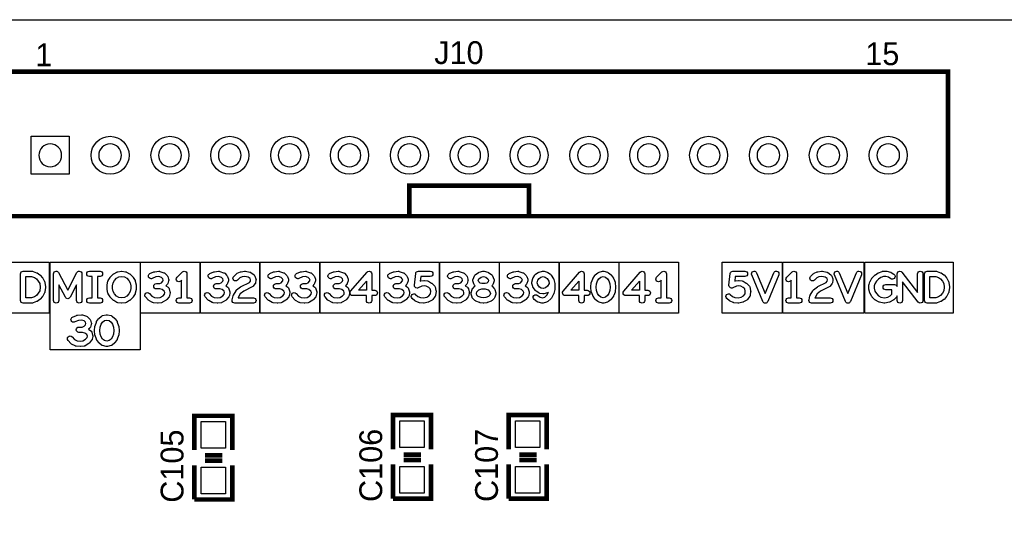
# Model space of a CAD drawing. Extents: x 0 to 260, y 0 to 180.
# Tile 14 of 28: x 74 to 106, y 164 to 180. Entities that reach past the tile are written whole.
import ezdxf

# ---------------------------------------------------------------- set-up
doc = ezdxf.new("R2010")
doc.units = 0
for name, color, linetype in [('BG_DRILLHOLE', 193, 'CONTINUOUS'), ('BG_OUTLINE', 253, 'CONTINUOUS'), ('BG_SILKSCREEN_TOP', 6, 'CONTINUOUS'), ('PG_SILKSCREEN_TOP', 254, 'CONTINUOUS'), ('PIN_TOP', 96, 'CONTINUOUS'), ('RD_SILKSCREEN_TOP', 85, 'CONTINUOUS')]:
    doc.layers.add(name, color=color, linetype=linetype)

msp = doc.modelspace()

# ---------------------------------------------------------------- linework, layer by layer
at = {"layer": 'BG_DRILLHOLE'}
for points in [[(74.981562, 175.809656, 1), (74.219562, 175.809656, 1)], [(76.983082, 175.809656, 1), (76.221082, 175.809656, 1)], [(78.982062, 175.809656, 1), (78.220062, 175.809656, 1)], [(80.981042, 175.809656, 1), (80.219042, 175.809656, 1)], [(82.982562, 175.809656, 1), (82.220562, 175.809656, 1)], [(84.981542, 175.809656, 1), (84.219542, 175.809656, 1)], [(86.983062, 175.809656, 1), (86.221062, 175.809656, 1)], [(88.982042, 175.809656, 1), (88.220042, 175.809656, 1)], [(90.981022, 175.809656, 1), (90.219022, 175.809656, 1)], [(92.982542, 175.809656, 1), (92.220542, 175.809656, 1)], [(94.981522, 175.809656, 1), (94.219522, 175.809656, 1)], [(96.983042, 175.809656, 1), (96.221042, 175.809656, 1)], [(98.982022, 175.809656, 1), (98.220022, 175.809656, 1)], [(100.981002, 175.809656, 1), (100.219002, 175.809656, 1)], [(102.982522, 175.809656, 1), (102.220522, 175.809656, 1)]]:
    msp.add_lwpolyline(points, format="xyb", close=True, dxfattribs=at)
at = {"layer": 'BG_OUTLINE'}
msp.add_lwpolyline([(0, 180.34), (254, 180.34), (254, 0), (0, 0)], close=True, dxfattribs=at)
at = {"layer": 'BG_SILKSCREEN_TOP'}
for points in [[(71.61022, 172.23867), (74.560938, 172.23867), (74.560938, 170.54195), (71.61022, 170.54195)], [(74.5998, 172.23867), (77.608938, 172.23867), (77.608938, 169.3164), (74.5998, 169.3164)], [(77.61732, 172.23867), (79.59852, 172.23867), (79.59852, 170.54195), (77.61732, 170.54195)], [(79.6163, 172.23867), (81.5975, 172.23867), (81.5975, 170.54195), (79.6163, 170.54195)], [(81.61782, 172.23867), (83.59902, 172.23867), (83.59902, 170.54195), (81.61782, 170.54195)], [(83.6168, 172.23867), (85.598, 172.23867), (85.598, 170.54195), (83.6168, 170.54195)], [(85.61832, 172.23867), (87.59952, 172.23867), (87.59952, 170.54195), (85.61832, 170.54195)], [(87.6173, 172.23867), (89.5985, 172.23867), (89.5985, 170.54195), (87.6173, 170.54195)], [(89.61628, 172.23867), (91.59748, 172.23867), (91.59748, 170.54195), (89.61628, 170.54195)], [(91.6178, 172.23867), (93.599, 172.23867), (93.599, 170.54195), (91.6178, 170.54195)], [(93.61678, 172.23867), (95.59798, 172.23867), (95.59798, 170.54195), (93.61678, 170.54195)], [(97.0534, 172.23867), (99.06, 172.23867), (99.06, 170.54195), (97.0534, 170.54195)], [(99.084638, 172.23867), (101.787198, 172.23867), (101.787198, 170.54195), (99.084638, 170.54195)], [(101.82098, 172.23867), (104.771698, 172.23867), (104.771698, 170.54195), (101.82098, 170.54195)], [(73.786238, 171.760134), (73.9775, 171.760134), (74.07148, 171.724828), (74.141076, 171.6786), (74.201782, 171.605702), (74.247756, 171.52493), (74.259694, 171.404534), (74.247756, 171.284138), (74.201782, 171.203366), (74.141076, 171.130468), (74.07148, 171.08424), (73.9775, 171.048934), (73.786238, 171.048934)], [(76.897484, 171.748196), (76.9874, 171.759372), (77.077316, 171.748196), (77.15504, 171.703746), (77.227176, 171.63161), (77.27442, 171.548806), (77.29855, 171.452794), (77.29855, 171.356274), (77.27442, 171.260262), (77.227176, 171.177458), (77.15504, 171.105322), (77.077316, 171.060872), (76.9874, 171.049696), (76.897484, 171.060872), (76.81976, 171.105322), (76.747624, 171.177458), (76.70038, 171.260262), (76.67625, 171.356274), (76.67625, 171.452794), (76.70038, 171.548806), (76.747624, 171.63161), (76.81976, 171.703746)], [(88.997028, 171.737274), (89.0778, 171.75734), (89.158572, 171.737274), (89.228168, 171.68749), (89.250266, 171.635674), (89.235534, 171.584366), (89.192862, 171.54144), (89.137744, 171.523152), (89.017856, 171.523152), (88.962738, 171.54144), (88.920066, 171.584366), (88.905334, 171.635674), (88.927432, 171.68749)], [(90.994738, 171.736766), (91.075256, 171.757086), (91.142566, 171.737782), (91.204034, 171.696634), (91.259914, 171.607226), (91.278202, 171.525946), (91.217496, 171.435014), (91.15425, 171.382182), (91.071954, 171.361608), (91.00566, 171.371006), (90.94724, 171.410376), (90.89136, 171.488354), (90.87231, 171.55414), (90.89263, 171.634658), (90.93327, 171.696126)], [(93.00083, 171.738036), (93.0783, 171.75734), (93.15577, 171.738036), (93.219016, 171.685458), (93.265244, 171.615862), (93.302328, 171.517056), (93.314774, 171.404534), (93.302328, 171.292012), (93.265244, 171.193206), (93.219016, 171.12361), (93.15577, 171.071032), (93.0783, 171.051728), (93.00083, 171.071032), (92.937584, 171.12361), (92.891356, 171.193206), (92.854272, 171.292012), (92.841826, 171.404534), (92.854272, 171.517056), (92.891356, 171.615862), (92.937584, 171.685458)], [(103.996998, 171.760134), (104.18826, 171.760134), (104.28224, 171.724828), (104.351836, 171.6786), (104.412542, 171.605702), (104.458516, 171.52493), (104.470454, 171.404534), (104.458516, 171.284138), (104.412542, 171.203366), (104.351836, 171.130468), (104.28224, 171.08424), (104.18826, 171.048934), (103.996998, 171.048934)], [(84.90077, 171.300902), (85.1662, 171.609512), (85.1662, 171.300902)], [(92.00007, 171.300902), (92.2655, 171.609512), (92.2655, 171.300902)], [(94.02445, 171.300902), (94.28988, 171.609512), (94.28988, 171.300902)], [(89.01811, 171.345352), (89.13749, 171.345352), (89.237312, 171.312078), (89.29497, 171.25442), (89.311226, 171.197016), (89.29497, 171.139866), (89.250774, 171.09567), (89.159334, 171.06138), (89.0778, 171.04995), (88.996266, 171.06138), (88.904826, 171.09567), (88.86063, 171.139866), (88.844374, 171.197016), (88.86063, 171.25442), (88.918288, 171.312078)], [(76.41463, 170.286172), (76.4921, 170.305476), (76.56957, 170.286172), (76.632816, 170.233594), (76.679044, 170.163998), (76.716128, 170.065192), (76.728574, 169.95267), (76.716128, 169.840148), (76.679044, 169.741342), (76.632816, 169.671746), (76.56957, 169.619168), (76.4921, 169.599864), (76.41463, 169.619168), (76.351384, 169.671746), (76.305156, 169.741342), (76.268072, 169.840148), (76.255626, 169.95267), (76.268072, 170.065192), (76.305156, 170.163998), (76.351384, 170.233594)]]:
    msp.add_lwpolyline(points, close=True, dxfattribs=at)
for points in [[(73.608438, 171.849034, -0.414214), (73.697338, 171.937934), (73.993502, 171.937934, -0.089934), (74.024744, 171.932346), (74.143362, 171.887896, -0.057374), (74.161396, 171.878498), (74.250296, 171.819316, -0.072224), (74.269346, 171.802298), (74.343514, 171.713398, -0.044276), (74.352404, 171.700444), (74.411586, 171.596558, -0.10464), (74.422762, 171.561506), (74.437494, 171.413424, -0.025066), (74.438002, 171.404534, -0.025066), (74.437494, 171.395644), (74.422762, 171.247562, -0.10464), (74.411586, 171.21251), (74.352404, 171.108624, -0.044276), (74.343514, 171.09567), (74.269346, 171.00677, -0.072224), (74.250296, 170.989752), (74.161396, 170.93057, -0.057374), (74.143362, 170.921172), (74.024744, 170.876722, -0.089934), (73.993502, 170.871134), (73.697338, 170.871134, -0.414214), (73.608438, 170.960034)], [(75.184, 171.300902), (75.490324, 171.889928, -0.280031), (75.569318, 171.937934, -0.414214), (75.658218, 171.849034), (75.658218, 170.960034, -1), (75.480418, 170.960034), (75.480418, 171.485306), (75.262994, 171.067222, -0.607717), (75.105006, 171.067222), (74.887582, 171.485306), (74.887582, 170.960034, -1), (74.709782, 170.960034), (74.709782, 171.849034, -0.414214), (74.798682, 171.937934, -0.280031), (74.877676, 171.889928)], [(75.9079, 171.760134, -1), (75.9079, 171.937934), (76.2635, 171.937934, -1), (76.2635, 171.760134), (76.1746, 171.760134), (76.1746, 171.048934), (76.2635, 171.048934, -1), (76.2635, 170.871134), (75.9079, 170.871134, -1), (75.9079, 171.048934), (75.9968, 171.048934), (75.9968, 171.760134)], [(76.85786, 171.92244), (76.976478, 171.937172, -0.030834), (76.9874, 171.937934, -0.030834), (76.998322, 171.937172), (77.11694, 171.92244, -0.099469), (77.150214, 171.911518), (77.253846, 171.852082, -0.066491), (77.272388, 171.837604), (77.361288, 171.748704, -0.066491), (77.375766, 171.730162), (77.434948, 171.62653, -0.068852), (77.444092, 171.603924), (77.47381, 171.485306, -0.061323), (77.47635, 171.463716), (77.47635, 171.345352, -0.061323), (77.47381, 171.323762), (77.444092, 171.205144, -0.068852), (77.434948, 171.182538), (77.375766, 171.078906, -0.066491), (77.361288, 171.060364), (77.272388, 170.971464, -0.066491), (77.253846, 170.956986), (77.150214, 170.89755, -0.099469), (77.11694, 170.886628), (76.998322, 170.871896, -0.030834), (76.9874, 170.871134, -0.030834), (76.976478, 170.871896), (76.85786, 170.886628, -0.099469), (76.824586, 170.89755), (76.720954, 170.956986, -0.066491), (76.702412, 170.971464), (76.613512, 171.060364, -0.066491), (76.599034, 171.078906), (76.539852, 171.182538, -0.068852), (76.530708, 171.205144), (76.50099, 171.323762, -0.061323), (76.49845, 171.345352), (76.49845, 171.463716, -0.061323), (76.50099, 171.485306), (76.530708, 171.603924, -0.068852), (76.539852, 171.62653), (76.599034, 171.730162, -0.066491), (76.613512, 171.748704), (76.702412, 171.837604, -0.066491), (76.720954, 171.852082), (76.824586, 171.911518, -0.099469)], [(78.0923, 171.922694), (78.22565, 171.937426, -0.027198), (78.235302, 171.937934, -0.080555), (78.263496, 171.933362), (78.396846, 171.888912, -0.116207), (78.43139, 171.867322), (78.505558, 171.793154, -0.116207), (78.527148, 171.75861), (78.556866, 171.66971, -0.080555), (78.561438, 171.641516, -0.080555), (78.556866, 171.613322), (78.527148, 171.524422, -0.116722), (78.505558, 171.489624), (78.468728, 171.453048), (78.539086, 171.402756, -0.16941), (78.572614, 171.35475), (78.602332, 171.251118, -0.06969), (78.605888, 171.226734, -0.041664), (78.604618, 171.212002), (78.589632, 171.123102, -0.132718), (78.570328, 171.080938), (78.496414, 170.992038, -0.079415), (78.475332, 170.973496), (78.356714, 170.899328, -0.109491), (78.320392, 170.886628), (78.201774, 170.871896, -0.030834), (78.190852, 170.871134, -0.027198), (78.1812, 170.871642), (78.04785, 170.886374, -0.089286), (78.017624, 170.895264), (77.89926, 170.9547, -0.099664), (77.871574, 170.97629), (77.782674, 171.079922, -0.179034), (77.761338, 171.137834, -0.414214), (77.850238, 171.226734, -0.218386), (77.917802, 171.195746), (77.995018, 171.105576), (78.083156, 171.06138), (78.190344, 171.049442), (78.27899, 171.060618), (78.368906, 171.116752), (78.418436, 171.176188), (78.426056, 171.221654), (78.410308, 171.27601), (78.344522, 171.323254), (78.267306, 171.345352), (78.146402, 171.345352, -1), (78.146402, 171.523152), (78.25867, 171.523152), (78.316074, 171.551854), (78.365096, 171.600622), (78.378812, 171.641516), (78.365096, 171.68241), (78.320646, 171.72686), (78.22565, 171.75861), (78.125574, 171.747434), (78.00467, 171.693586, -0.104481), (77.968602, 171.685966, -0.414214), (77.879702, 171.774866, -0.29644), (77.932534, 171.856146), (78.065884, 171.915582, -0.07738)], [(78.837282, 171.733972), (79.015082, 171.911772, -0.198914), (79.07782, 171.937934, -0.414214), (79.16672, 171.849034), (79.16672, 171.048934), (79.25562, 171.048934, -1), (79.25562, 170.871134), (78.90002, 170.871134, -1), (78.90002, 171.048934), (78.98892, 171.048934), (78.98892, 171.634404), (78.962758, 171.608496, -0.198914), (78.90002, 171.582334, -0.414214), (78.81112, 171.671234, -0.198914)], [(80.09128, 171.922694), (80.22463, 171.937426, -0.027198), (80.234282, 171.937934, -0.080555), (80.262476, 171.933362), (80.395826, 171.888912, -0.116207), (80.43037, 171.867322), (80.504538, 171.793154, -0.116207), (80.526128, 171.75861), (80.555846, 171.66971, -0.080555), (80.560418, 171.641516, -0.080555), (80.555846, 171.613322), (80.526128, 171.524422, -0.116722), (80.504538, 171.489624), (80.467708, 171.453048), (80.538066, 171.402756, -0.16941), (80.571594, 171.35475), (80.601312, 171.251118, -0.06969), (80.604868, 171.226734, -0.041664), (80.603598, 171.212002), (80.588612, 171.123102, -0.132718), (80.569308, 171.080938), (80.495394, 170.992038, -0.079415), (80.474312, 170.973496), (80.355694, 170.899328, -0.109491), (80.319372, 170.886628), (80.200754, 170.871896, -0.030834), (80.189832, 170.871134, -0.027198), (80.18018, 170.871642), (80.04683, 170.886374, -0.089286), (80.016604, 170.895264), (79.89824, 170.9547, -0.099664), (79.870554, 170.97629), (79.781654, 171.079922, -0.179034), (79.760318, 171.137834, -0.414214), (79.849218, 171.226734, -0.218386), (79.916782, 171.195746), (79.993998, 171.105576), (80.082136, 171.06138), (80.189324, 171.049442), (80.27797, 171.060618), (80.367886, 171.116752), (80.417416, 171.176188), (80.425036, 171.221654), (80.409288, 171.27601), (80.343502, 171.323254), (80.266286, 171.345352), (80.145382, 171.345352, -1), (80.145382, 171.523152), (80.25765, 171.523152), (80.315054, 171.551854), (80.364076, 171.600622), (80.377792, 171.641516), (80.364076, 171.68241), (80.319626, 171.72686), (80.22463, 171.75861), (80.124554, 171.747434), (80.00365, 171.693586, -0.104481), (79.967582, 171.685966, -0.414214), (79.878682, 171.774866, -0.29644), (79.931514, 171.856146), (80.064864, 171.915582, -0.07738)], [(80.976978, 171.92244), (81.095596, 171.937172, -0.030834), (81.106518, 171.937934, -0.04967), (81.124044, 171.936156), (81.272126, 171.906438, -0.105478), (81.306162, 171.891706), (81.409794, 171.817792, -0.158614), (81.44256, 171.773596), (81.472278, 171.684696, -0.080555), (81.47685, 171.656502, -0.040959), (81.47558, 171.642024), (81.460848, 171.553124, -0.128769), (81.44256, 171.511976), (81.383124, 171.437808, -0.107872), (81.35366, 171.413932), (81.06537, 171.269914), (80.952086, 171.181522), (80.878934, 171.059856), (80.876648, 171.048934), (81.38795, 171.048934, -1), (81.38795, 170.871134), (80.76565, 170.871134, -0.414214), (80.67675, 170.960034, -0.054723), (80.678782, 170.979338), (80.7085, 171.112688, -0.080613), (80.719168, 171.139104), (80.808068, 171.287186, -0.092394), (80.829658, 171.31157), (80.963008, 171.415456, -0.049258), (80.97774, 171.424854), (81.256632, 171.5643), (81.289398, 171.60494), (81.29651, 171.649136), (81.283048, 171.689776), (81.218532, 171.736004), (81.103216, 171.759118), (81.011268, 171.747688), (80.935068, 171.714922), (80.858106, 171.638214, -0.198914), (80.795368, 171.612052, -0.414214), (80.706468, 171.700952, -0.198914), (80.73263, 171.76369), (80.82153, 171.85259, -0.09542), (80.849216, 171.87164), (80.952848, 171.91609, -0.070518)], [(82.0928, 171.922694), (82.22615, 171.937426, -0.027198), (82.235802, 171.937934, -0.080555), (82.263996, 171.933362), (82.397346, 171.888912, -0.116207), (82.43189, 171.867322), (82.506058, 171.793154, -0.116207), (82.527648, 171.75861), (82.557366, 171.66971, -0.080555), (82.561938, 171.641516, -0.080555), (82.557366, 171.613322), (82.527648, 171.524422, -0.116722), (82.506058, 171.489624), (82.469228, 171.453048), (82.539586, 171.402756, -0.16941), (82.573114, 171.35475), (82.602832, 171.251118, -0.06969), (82.606388, 171.226734, -0.041664), (82.605118, 171.212002), (82.590132, 171.123102, -0.132718), (82.570828, 171.080938), (82.496914, 170.992038, -0.079415), (82.475832, 170.973496), (82.357214, 170.899328, -0.109491), (82.320892, 170.886628), (82.202274, 170.871896, -0.030834), (82.191352, 170.871134, -0.027198), (82.1817, 170.871642), (82.04835, 170.886374, -0.089286), (82.018124, 170.895264), (81.89976, 170.9547, -0.099664), (81.872074, 170.97629), (81.783174, 171.079922, -0.179034), (81.761838, 171.137834, -0.414214), (81.850738, 171.226734, -0.218386), (81.918302, 171.195746), (81.995518, 171.105576), (82.083656, 171.06138), (82.190844, 171.049442), (82.27949, 171.060618), (82.369406, 171.116752), (82.418936, 171.176188), (82.426556, 171.221654), (82.410808, 171.27601), (82.345022, 171.323254), (82.267806, 171.345352), (82.146902, 171.345352, -1), (82.146902, 171.523152), (82.25917, 171.523152), (82.316574, 171.551854), (82.365596, 171.600622), (82.379312, 171.641516), (82.365596, 171.68241), (82.321146, 171.72686), (82.22615, 171.75861), (82.126074, 171.747434), (82.00517, 171.693586, -0.104481), (81.969102, 171.685966, -0.414214), (81.880202, 171.774866, -0.29644), (81.933034, 171.856146), (82.066384, 171.915582, -0.07738)], [(82.9945, 171.922694), (83.12785, 171.937426, -0.027198), (83.137502, 171.937934, -0.080555), (83.165696, 171.933362), (83.299046, 171.888912, -0.116207), (83.33359, 171.867322), (83.407758, 171.793154, -0.116207), (83.429348, 171.75861), (83.459066, 171.66971, -0.080555), (83.463638, 171.641516, -0.080555), (83.459066, 171.613322), (83.429348, 171.524422, -0.116722), (83.407758, 171.489624), (83.370928, 171.453048), (83.441286, 171.402756, -0.16941), (83.474814, 171.35475), (83.504532, 171.251118, -0.06969), (83.508088, 171.226734, -0.041664), (83.506818, 171.212002), (83.491832, 171.123102, -0.132718), (83.472528, 171.080938), (83.398614, 170.992038, -0.079415), (83.377532, 170.973496), (83.258914, 170.899328, -0.109491), (83.222592, 170.886628), (83.103974, 170.871896, -0.030834), (83.093052, 170.871134, -0.027198), (83.0834, 170.871642), (82.95005, 170.886374, -0.089286), (82.919824, 170.895264), (82.80146, 170.9547, -0.099664), (82.773774, 170.97629), (82.684874, 171.079922, -0.179034), (82.663538, 171.137834, -0.414214), (82.752438, 171.226734, -0.218386), (82.820002, 171.195746), (82.897218, 171.105576), (82.985356, 171.06138), (83.092544, 171.049442), (83.18119, 171.060618), (83.271106, 171.116752), (83.320636, 171.176188), (83.328256, 171.221654), (83.312508, 171.27601), (83.246722, 171.323254), (83.169506, 171.345352), (83.048602, 171.345352, -1), (83.048602, 171.523152), (83.16087, 171.523152), (83.218274, 171.551854), (83.267296, 171.600622), (83.281012, 171.641516), (83.267296, 171.68241), (83.222846, 171.72686), (83.12785, 171.75861), (83.027774, 171.747434), (82.90687, 171.693586, -0.104481), (82.870802, 171.685966, -0.414214), (82.781902, 171.774866, -0.29644), (82.834734, 171.856146), (82.968084, 171.915582, -0.07738)], [(84.09178, 171.922694), (84.22513, 171.937426, -0.027198), (84.234782, 171.937934, -0.080555), (84.262976, 171.933362), (84.396326, 171.888912, -0.116207), (84.43087, 171.867322), (84.505038, 171.793154, -0.116207), (84.526628, 171.75861), (84.556346, 171.66971, -0.080555), (84.560918, 171.641516, -0.080555), (84.556346, 171.613322), (84.526628, 171.524422, -0.116722), (84.505038, 171.489624), (84.468208, 171.453048), (84.538566, 171.402756, -0.16941), (84.572094, 171.35475), (84.601812, 171.251118, -0.06969), (84.605368, 171.226734, -0.041664), (84.604098, 171.212002), (84.589112, 171.123102, -0.132718), (84.569808, 171.080938), (84.495894, 170.992038, -0.079415), (84.474812, 170.973496), (84.356194, 170.899328, -0.109491), (84.319872, 170.886628), (84.201254, 170.871896, -0.030834), (84.190332, 170.871134, -0.027198), (84.18068, 170.871642), (84.04733, 170.886374, -0.089286), (84.017104, 170.895264), (83.89874, 170.9547, -0.099664), (83.871054, 170.97629), (83.782154, 171.079922, -0.179034), (83.760818, 171.137834, -0.414214), (83.849718, 171.226734, -0.218386), (83.917282, 171.195746), (83.994498, 171.105576), (84.082636, 171.06138), (84.189824, 171.049442), (84.27847, 171.060618), (84.368386, 171.116752), (84.417916, 171.176188), (84.425536, 171.221654), (84.409788, 171.27601), (84.344002, 171.323254), (84.266786, 171.345352), (84.145882, 171.345352, -1), (84.145882, 171.523152), (84.25815, 171.523152), (84.315554, 171.551854), (84.364576, 171.600622), (84.378292, 171.641516), (84.364576, 171.68241), (84.320126, 171.72686), (84.22513, 171.75861), (84.125054, 171.747434), (84.00415, 171.693586, -0.104481), (83.968082, 171.685966, -0.414214), (83.879182, 171.774866, -0.29644), (83.932014, 171.856146), (84.065364, 171.915582, -0.07738)], [(84.639658, 171.269914), (85.18779, 171.906946, -0.219135), (85.2551, 171.937934, -0.414214), (85.344, 171.849034), (85.344, 171.300902), (85.447632, 171.300902, -1), (85.447632, 171.123102), (85.344, 171.123102), (85.344, 170.960034, -1), (85.1662, 170.960034), (85.1662, 171.123102), (84.706968, 171.123102, -0.414214), (84.618068, 171.212002, -0.179514)], [(86.0933, 171.922694), (86.22665, 171.937426, -0.027198), (86.236302, 171.937934, -0.080555), (86.264496, 171.933362), (86.397846, 171.888912, -0.116207), (86.43239, 171.867322), (86.506558, 171.793154, -0.116207), (86.528148, 171.75861), (86.557866, 171.66971, -0.080555), (86.562438, 171.641516, -0.080555), (86.557866, 171.613322), (86.528148, 171.524422, -0.116722), (86.506558, 171.489624), (86.469728, 171.453048), (86.540086, 171.402756, -0.16941), (86.573614, 171.35475), (86.603332, 171.251118, -0.06969), (86.606888, 171.226734, -0.041664), (86.605618, 171.212002), (86.590632, 171.123102, -0.132718), (86.571328, 171.080938), (86.497414, 170.992038, -0.079415), (86.476332, 170.973496), (86.357714, 170.899328, -0.109491), (86.321392, 170.886628), (86.202774, 170.871896, -0.030834), (86.191852, 170.871134, -0.027198), (86.1822, 170.871642), (86.04885, 170.886374, -0.089286), (86.018624, 170.895264), (85.90026, 170.9547, -0.099664), (85.872574, 170.97629), (85.783674, 171.079922, -0.179034), (85.762338, 171.137834, -0.414214), (85.851238, 171.226734, -0.218386), (85.918802, 171.195746), (85.996018, 171.105576), (86.084156, 171.06138), (86.191344, 171.049442), (86.27999, 171.060618), (86.369906, 171.116752), (86.419436, 171.176188), (86.427056, 171.221654), (86.411308, 171.27601), (86.345522, 171.323254), (86.268306, 171.345352), (86.147402, 171.345352, -1), (86.147402, 171.523152), (86.25967, 171.523152), (86.317074, 171.551854), (86.366096, 171.600622), (86.379812, 171.641516), (86.366096, 171.68241), (86.321646, 171.72686), (86.22665, 171.75861), (86.126574, 171.747434), (86.00567, 171.693586, -0.104481), (85.969602, 171.685966, -0.414214), (85.880702, 171.774866, -0.29644), (85.933534, 171.856146), (86.066884, 171.915582, -0.07738)], [(86.812628, 171.859194, -0.380811), (86.90102, 171.937934), (87.30107, 171.937934, -1), (87.30107, 171.760134), (86.980268, 171.760134), (86.962742, 171.607734, -0.042686), (86.977474, 171.61129), (87.081106, 171.626022, -0.035088), (87.093552, 171.626784, -0.035088), (87.105998, 171.626022), (87.209884, 171.61129, -0.095212), (87.241634, 171.600368), (87.345266, 171.540932, -0.065986), (87.363808, 171.526708), (87.437976, 171.452794, -0.137169), (87.461598, 171.411138), (87.491062, 171.29252, -0.060627), (87.493602, 171.271184, -0.030834), (87.49284, 171.260262), (87.478108, 171.141644, -0.125146), (87.46236, 171.10075), (87.388192, 170.997118, -0.10788), (87.359998, 170.971718), (87.256366, 170.912536, -0.075461), (87.231474, 170.902884), (87.098124, 170.873166, -0.054723), (87.07882, 170.871134, -0.027198), (87.069168, 170.871642), (86.935818, 170.886374, -0.074182), (86.910418, 170.892978), (86.806786, 170.937428, -0.07251), (86.784942, 170.95089), (86.696042, 171.025058, -0.222596), (86.664038, 171.093384, -0.414214), (86.752938, 171.182284, -0.175251), (86.809834, 171.16171), (86.888828, 171.095924), (86.96833, 171.061634), (87.073994, 171.04995), (87.179658, 171.073572), (87.254842, 171.116498), (87.304626, 171.18584), (87.314532, 171.26585), (87.294974, 171.344336), (87.246714, 171.392342), (87.167974, 171.437554), (87.093552, 171.447968), (87.014812, 171.436792), (86.892638, 171.382436, -0.104481), (86.85657, 171.374816, -0.414214), (86.76767, 171.463716, -0.028619), (86.768178, 171.473876)], [(88.09228, 171.922694), (88.22563, 171.937426, -0.027198), (88.235282, 171.937934, -0.080555), (88.263476, 171.933362), (88.396826, 171.888912, -0.116207), (88.43137, 171.867322), (88.505538, 171.793154, -0.116207), (88.527128, 171.75861), (88.556846, 171.66971, -0.080555), (88.561418, 171.641516, -0.080555), (88.556846, 171.613322), (88.527128, 171.524422, -0.116722), (88.505538, 171.489624), (88.468708, 171.453048), (88.539066, 171.402756, -0.16941), (88.572594, 171.35475), (88.602312, 171.251118, -0.06969), (88.605868, 171.226734, -0.041664), (88.604598, 171.212002), (88.589612, 171.123102, -0.132718), (88.570308, 171.080938), (88.496394, 170.992038, -0.079415), (88.475312, 170.973496), (88.356694, 170.899328, -0.109491), (88.320372, 170.886628), (88.201754, 170.871896, -0.030834), (88.190832, 170.871134, -0.027198), (88.18118, 170.871642), (88.04783, 170.886374, -0.089286), (88.017604, 170.895264), (87.89924, 170.9547, -0.099664), (87.871554, 170.97629), (87.782654, 171.079922, -0.179034), (87.761318, 171.137834, -0.414214), (87.850218, 171.226734, -0.218386), (87.917782, 171.195746), (87.994998, 171.105576), (88.083136, 171.06138), (88.190324, 171.049442), (88.27897, 171.060618), (88.368886, 171.116752), (88.418416, 171.176188), (88.426036, 171.221654), (88.410288, 171.27601), (88.344502, 171.323254), (88.267286, 171.345352), (88.146382, 171.345352, -1), (88.146382, 171.523152), (88.25865, 171.523152), (88.316054, 171.551854), (88.365076, 171.600622), (88.378792, 171.641516), (88.365076, 171.68241), (88.320626, 171.72686), (88.22563, 171.75861), (88.125554, 171.747434), (88.00465, 171.693586, -0.104481), (87.968582, 171.685966, -0.414214), (87.879682, 171.774866, -0.29644), (87.932514, 171.856146), (88.065864, 171.915582, -0.07738)], [(88.937592, 171.905676), (89.05621, 171.935394, -0.061323), (89.0778, 171.937934, -0.061323), (89.09939, 171.935394), (89.218008, 171.905676, -0.09376), (89.24798, 171.891706), (89.351612, 171.817792, -0.137621), (89.381838, 171.780454), (89.426288, 171.676568, -0.101571), (89.4334, 171.641516, -0.06969), (89.429844, 171.617132), (89.400126, 171.5135, -0.126912), (89.377774, 171.475146), (89.351866, 171.448984), (89.436956, 171.36364, -0.128358), (89.459816, 171.325032), (89.48928, 171.221146, -0.068801), (89.492582, 171.197016, -0.069492), (89.48928, 171.172632), (89.459816, 171.069, -0.127662), (89.436956, 171.030646), (89.362788, 170.956478, -0.107068), (89.331292, 170.935904), (89.212674, 170.891454, -0.054696), (89.193878, 170.886628), (89.090246, 170.871896, -0.035088), (89.0778, 170.871134, -0.035088), (89.065354, 170.871896), (88.961722, 170.886628, -0.054696), (88.942926, 170.891454), (88.824308, 170.935904, -0.107068), (88.792812, 170.956478), (88.718644, 171.030646, -0.127662), (88.695784, 171.069), (88.66632, 171.172632, -0.069492), (88.663018, 171.197016, -0.068801), (88.66632, 171.221146), (88.695784, 171.325032, -0.128358), (88.718644, 171.36364), (88.803734, 171.448984), (88.777826, 171.475146, -0.126912), (88.755474, 171.5135), (88.725756, 171.617132, -0.06969), (88.7222, 171.641516, -0.101571), (88.729312, 171.676568), (88.773762, 171.780454, -0.137621), (88.803988, 171.817792), (88.90762, 171.891706, -0.09376)], [(90.09126, 171.922694), (90.22461, 171.937426, -0.027198), (90.234262, 171.937934, -0.080555), (90.262456, 171.933362), (90.395806, 171.888912, -0.116207), (90.43035, 171.867322), (90.504518, 171.793154, -0.116207), (90.526108, 171.75861), (90.555826, 171.66971, -0.080555), (90.560398, 171.641516, -0.080555), (90.555826, 171.613322), (90.526108, 171.524422, -0.116722), (90.504518, 171.489624), (90.467688, 171.453048), (90.538046, 171.402756, -0.16941), (90.571574, 171.35475), (90.601292, 171.251118, -0.06969), (90.604848, 171.226734, -0.041664), (90.603578, 171.212002), (90.588592, 171.123102, -0.132718), (90.569288, 171.080938), (90.495374, 170.992038, -0.079415), (90.474292, 170.973496), (90.355674, 170.899328, -0.109491), (90.319352, 170.886628), (90.200734, 170.871896, -0.030834), (90.189812, 170.871134, -0.027198), (90.18016, 170.871642), (90.04681, 170.886374, -0.089286), (90.016584, 170.895264), (89.89822, 170.9547, -0.099664), (89.870534, 170.97629), (89.781634, 171.079922, -0.179034), (89.760298, 171.137834, -0.414214), (89.849198, 171.226734, -0.218386), (89.916762, 171.195746), (89.993978, 171.105576), (90.082116, 171.06138), (90.189304, 171.049442), (90.27795, 171.060618), (90.367866, 171.116752), (90.417396, 171.176188), (90.425016, 171.221654), (90.409268, 171.27601), (90.343482, 171.323254), (90.266266, 171.345352), (90.145362, 171.345352, -1), (90.145362, 171.523152), (90.25763, 171.523152), (90.315034, 171.551854), (90.364056, 171.600622), (90.377772, 171.641516), (90.364056, 171.68241), (90.319606, 171.72686), (90.22461, 171.75861), (90.124534, 171.747434), (90.00363, 171.693586, -0.104481), (89.967562, 171.685966, -0.414214), (89.878662, 171.774866, -0.29644), (89.931494, 171.856146), (90.064844, 171.915582, -0.07738)], [(90.936572, 171.905676), (91.05519, 171.935394, -0.061323), (91.07678, 171.937934, -0.06969), (91.101164, 171.934378), (91.204796, 171.90466, -0.077551), (91.229688, 171.89323), (91.318588, 171.834048, -0.106229), (91.34475, 171.807378), (91.418918, 171.68876, -0.085448), (91.430348, 171.66082), (91.460066, 171.52747, -0.054723), (91.462098, 171.508166), (91.462098, 171.345352, -0.054723), (91.460066, 171.326048), (91.430348, 171.192698, -0.072247), (91.421204, 171.168822), (91.347036, 171.035472, -0.089019), (91.327224, 171.011088), (91.223592, 170.922188, -0.11648), (91.18727, 170.903392), (91.068652, 170.873674, -0.061323), (91.047062, 170.871134, -0.061498), (91.025472, 170.873928), (90.907108, 170.903646, -0.093557), (90.877136, 170.917362), (90.77325, 170.991276, -0.242703), (90.735912, 171.063666, -0.414214), (90.824812, 171.152566, -0.156193), (90.876374, 171.136056), (90.966544, 171.071794), (91.047062, 171.051728), (91.12377, 171.070778), (91.199462, 171.135802), (91.254072, 171.2341), (91.252294, 171.232576, -0.112852), (91.216988, 171.214542), (91.09837, 171.184824, -0.061323), (91.07678, 171.182284, -0.035088), (91.064334, 171.183046), (90.960702, 171.197778, -0.113042), (90.923618, 171.212002), (90.834718, 171.271438, -0.09007), (90.811858, 171.293536), (90.73769, 171.397168, -0.085953), (90.724736, 171.4246), (90.695018, 171.528232, -0.06969), (90.691462, 171.552616, -0.061323), (90.694002, 171.574206), (90.72372, 171.692824, -0.08597), (90.736166, 171.72051), (90.795348, 171.80941, -0.09902), (90.819986, 171.834048), (90.908886, 171.89323, -0.08597)], [(91.738958, 171.269914), (92.28709, 171.906946, -0.219135), (92.3544, 171.937934, -0.414214), (92.4433, 171.849034), (92.4433, 171.300902), (92.546932, 171.300902, -1), (92.546932, 171.123102), (92.4433, 171.123102), (92.4433, 170.960034, -1), (92.2655, 170.960034), (92.2655, 171.123102), (91.806268, 171.123102, -0.414214), (91.717368, 171.212002, -0.179514)], [(92.938092, 171.905676), (93.05671, 171.935394, -0.061323), (93.0783, 171.937934, -0.061323), (93.09989, 171.935394), (93.218508, 171.905676, -0.112852), (93.253814, 171.887642), (93.342714, 171.813728, -0.072224), (93.359732, 171.794678), (93.418914, 171.705778, -0.057374), (93.428312, 171.687744), (93.472762, 171.569126, -0.062594), (93.477842, 171.547536), (93.492574, 171.414186, -0.027198), (93.493082, 171.404534, -0.027198), (93.492574, 171.394882), (93.477842, 171.261532, -0.062594), (93.472762, 171.239942), (93.428312, 171.121324, -0.057374), (93.418914, 171.10329), (93.359732, 171.01439, -0.072224), (93.342714, 170.99534), (93.253814, 170.921426, -0.112852), (93.218508, 170.903392), (93.09989, 170.873674, -0.061323), (93.0783, 170.871134, -0.061323), (93.05671, 170.873674), (92.938092, 170.903392, -0.112852), (92.902786, 170.921426), (92.813886, 170.99534, -0.072224), (92.796868, 171.01439), (92.737686, 171.10329, -0.057374), (92.728288, 171.121324), (92.683838, 171.239942, -0.062594), (92.678758, 171.261532), (92.664026, 171.394882, -0.027198), (92.663518, 171.404534, -0.027198), (92.664026, 171.414186), (92.678758, 171.547536, -0.062594), (92.683838, 171.569126), (92.728288, 171.687744, -0.057374), (92.737686, 171.705778), (92.796868, 171.794678, -0.072224), (92.813886, 171.813728), (92.902786, 171.887642, -0.112852)], [(93.763338, 171.269914), (94.31147, 171.906946, -0.219135), (94.37878, 171.937934, -0.414214), (94.46768, 171.849034), (94.46768, 171.300902), (94.571312, 171.300902, -1), (94.571312, 171.123102), (94.46768, 171.123102), (94.46768, 170.960034, -1), (94.28988, 170.960034), (94.28988, 171.123102), (93.830648, 171.123102, -0.414214), (93.741748, 171.212002, -0.179514)], [(94.862142, 171.733972), (95.039942, 171.911772, -0.198914), (95.10268, 171.937934, -0.414214), (95.19158, 171.849034), (95.19158, 171.048934), (95.28048, 171.048934, -1), (95.28048, 170.871134), (94.92488, 170.871134, -1), (94.92488, 171.048934), (95.01378, 171.048934), (95.01378, 171.634404), (94.987618, 171.608496, -0.198914), (94.92488, 171.582334, -0.414214), (94.83598, 171.671234, -0.198914)], [(97.325688, 171.859194, -0.380811), (97.41408, 171.937934), (97.81413, 171.937934, -1), (97.81413, 171.760134), (97.493328, 171.760134), (97.475802, 171.607734, -0.042686), (97.490534, 171.61129), (97.594166, 171.626022, -0.035088), (97.606612, 171.626784, -0.035088), (97.619058, 171.626022), (97.722944, 171.61129, -0.095212), (97.754694, 171.600368), (97.858326, 171.540932, -0.065986), (97.876868, 171.526708), (97.951036, 171.452794, -0.137169), (97.974658, 171.411138), (98.004122, 171.29252, -0.060627), (98.006662, 171.271184, -0.030834), (98.0059, 171.260262), (97.991168, 171.141644, -0.125146), (97.97542, 171.10075), (97.901252, 170.997118, -0.10788), (97.873058, 170.971718), (97.769426, 170.912536, -0.075461), (97.744534, 170.902884), (97.611184, 170.873166, -0.054723), (97.59188, 170.871134, -0.027198), (97.582228, 170.871642), (97.448878, 170.886374, -0.074182), (97.423478, 170.892978), (97.319846, 170.937428, -0.07251), (97.298002, 170.95089), (97.209102, 171.025058, -0.222596), (97.177098, 171.093384, -0.414214), (97.265998, 171.182284, -0.175251), (97.322894, 171.16171), (97.401888, 171.095924), (97.48139, 171.061634), (97.587054, 171.04995), (97.692718, 171.073572), (97.767902, 171.116498), (97.817686, 171.18584), (97.827592, 171.26585), (97.808034, 171.344336), (97.759774, 171.392342), (97.681034, 171.437554), (97.606612, 171.447968), (97.527872, 171.436792), (97.405698, 171.382436, -0.104481), (97.36963, 171.374816, -0.414214), (97.28073, 171.463716, -0.028619), (97.281238, 171.473876)], [(98.49358, 171.191174), (98.78187, 171.883324, -0.302386), (98.863912, 171.937934, -0.414214), (98.952812, 171.849034, -0.09902), (98.945954, 171.814744), (98.575622, 170.925744, -0.302386), (98.49358, 170.871134, -0.302386), (98.411538, 170.925744), (98.041206, 171.814744, -0.09902), (98.034348, 171.849034, -0.414214), (98.123248, 171.937934, -0.302386), (98.20529, 171.883324)], [(99.211638, 171.733972), (99.389438, 171.911772, -0.198914), (99.452176, 171.937934, -0.414214), (99.541076, 171.849034), (99.541076, 171.048934), (99.629976, 171.048934, -1), (99.629976, 170.871134), (99.274376, 170.871134, -1), (99.274376, 171.048934), (99.363276, 171.048934), (99.363276, 171.634404), (99.337114, 171.608496, -0.198914), (99.274376, 171.582334, -0.414214), (99.185476, 171.671234, -0.198914)], [(100.254054, 171.92244), (100.372672, 171.937172, -0.030834), (100.383594, 171.937934, -0.04967), (100.40112, 171.936156), (100.549202, 171.906438, -0.105478), (100.583238, 171.891706), (100.68687, 171.817792, -0.158614), (100.719636, 171.773596), (100.749354, 171.684696, -0.080555), (100.753926, 171.656502, -0.040959), (100.752656, 171.642024), (100.737924, 171.553124, -0.128769), (100.719636, 171.511976), (100.6602, 171.437808, -0.107872), (100.630736, 171.413932), (100.342446, 171.269914), (100.229162, 171.181522), (100.15601, 171.059856), (100.153724, 171.048934), (100.665026, 171.048934, -1), (100.665026, 170.871134), (100.042726, 170.871134, -0.414214), (99.953826, 170.960034, -0.054723), (99.955858, 170.979338), (99.985576, 171.112688, -0.080613), (99.996244, 171.139104), (100.085144, 171.287186, -0.092394), (100.106734, 171.31157), (100.240084, 171.415456, -0.049258), (100.254816, 171.424854), (100.533708, 171.5643), (100.566474, 171.60494), (100.573586, 171.649136), (100.560124, 171.689776), (100.495608, 171.736004), (100.380292, 171.759118), (100.288344, 171.747688), (100.212144, 171.714922), (100.135182, 171.638214, -0.198914), (100.072444, 171.612052, -0.414214), (99.983544, 171.700952, -0.198914), (100.009706, 171.76369), (100.098606, 171.85259, -0.09542), (100.126292, 171.87164), (100.229924, 171.91609, -0.070518)], [(101.255576, 171.191174), (101.543866, 171.883324, -0.302386), (101.625908, 171.937934, -0.414214), (101.714808, 171.849034, -0.09902), (101.70795, 171.814744), (101.337618, 170.925744, -0.302386), (101.255576, 170.871134, -0.302386), (101.173534, 170.925744), (100.803202, 171.814744, -0.09902), (100.796344, 171.849034, -0.414214), (100.885244, 171.937934, -0.302386), (100.967286, 171.883324)], [(103.584248, 171.222162), (103.584248, 171.849034, -1), (103.762048, 171.849034), (103.762048, 170.960034, -0.414214), (103.673148, 170.871134, -0.233023), (103.602536, 170.905932), (103.080312, 171.586906), (103.080312, 170.960034, -1), (102.902512, 170.960034), (102.902512, 171.117768, -0.140302), (102.878636, 171.075096), (102.789736, 170.986196, -0.067108), (102.77094, 170.971718), (102.667054, 170.912536, -0.07987), (102.640638, 170.90263), (102.492556, 170.872912, -0.04967), (102.47503, 170.871134, -0.04967), (102.457504, 170.872912), (102.309422, 170.90263, -0.07987), (102.283006, 170.912536), (102.17912, 170.971718, -0.067108), (102.160324, 170.986196), (102.071424, 171.075096, -0.066491), (102.056946, 171.093638), (101.997764, 171.19727, -0.068852), (101.98862, 171.219876), (101.958902, 171.338494, -0.061323), (101.956362, 171.360084), (101.956362, 171.463716, -0.080555), (101.960934, 171.49191), (101.990652, 171.58081, -0.048719), (101.997764, 171.596558), (102.056946, 171.700444, -0.067108), (102.071424, 171.71924), (102.160324, 171.80814, -0.049391), (102.173786, 171.819316), (102.262686, 171.878498, -0.057374), (102.28072, 171.887896), (102.399338, 171.932346, -0.089934), (102.43058, 171.937934), (102.534212, 171.937934, -0.061323), (102.555802, 171.935394), (102.67442, 171.905676, -0.08597), (102.702106, 171.89323), (102.791006, 171.834048, -0.251136), (102.83063, 171.760134, -0.414214), (102.74173, 171.671234, -0.148069), (102.692454, 171.68622), (102.616254, 171.736766), (102.52329, 171.760134), (102.446582, 171.760134), (102.352602, 171.724828), (102.279704, 171.676314), (102.205536, 171.602146), (102.156514, 171.516294), (102.134162, 171.449238), (102.134162, 171.371006), (102.158292, 171.274994), (102.205536, 171.19219), (102.277418, 171.120308), (102.358444, 171.07408), (102.47503, 171.050712), (102.591616, 171.07408), (102.672642, 171.120308), (102.726998, 171.174664), (102.726998, 171.315634), (102.51948, 171.315634, -1), (102.51948, 171.493434), (102.815898, 171.493434, -0.34897), (102.902512, 171.4246), (102.902512, 171.849034, -0.414214), (102.991412, 171.937934, -0.233023), (103.062024, 171.903136)], [(103.819198, 171.849034, -0.414214), (103.908098, 171.937934), (104.204262, 171.937934, -0.089934), (104.235504, 171.932346), (104.354122, 171.887896, -0.057374), (104.372156, 171.878498), (104.461056, 171.819316, -0.072224), (104.480106, 171.802298), (104.554274, 171.713398, -0.044276), (104.563164, 171.700444), (104.622346, 171.596558, -0.10464), (104.633522, 171.561506), (104.648254, 171.413424, -0.025066), (104.648762, 171.404534, -0.025066), (104.648254, 171.395644), (104.633522, 171.247562, -0.10464), (104.622346, 171.21251), (104.563164, 171.108624, -0.044276), (104.554274, 171.09567), (104.480106, 171.00677, -0.072224), (104.461056, 170.989752), (104.372156, 170.93057, -0.057374), (104.354122, 170.921172), (104.235504, 170.876722, -0.089934), (104.204262, 170.871134), (103.908098, 170.871134, -0.414214), (103.819198, 170.960034)], [(75.50658, 170.47083), (75.63993, 170.485562, -0.027198), (75.649582, 170.48607, -0.080555), (75.677776, 170.481498), (75.811126, 170.437048, -0.116207), (75.84567, 170.415458), (75.919838, 170.34129, -0.116207), (75.941428, 170.306746), (75.971146, 170.217846, -0.080555), (75.975718, 170.189652, -0.080555), (75.971146, 170.161458), (75.941428, 170.072558, -0.116722), (75.919838, 170.03776), (75.883008, 170.001184), (75.953366, 169.950892, -0.16941), (75.986894, 169.902886), (76.016612, 169.799254, -0.06969), (76.020168, 169.77487, -0.041664), (76.018898, 169.760138), (76.003912, 169.671238, -0.132718), (75.984608, 169.629074), (75.910694, 169.540174, -0.079415), (75.889612, 169.521632), (75.770994, 169.447464, -0.109491), (75.734672, 169.434764), (75.616054, 169.420032, -0.030834), (75.605132, 169.41927, -0.027198), (75.59548, 169.419778), (75.46213, 169.43451, -0.089286), (75.431904, 169.4434), (75.31354, 169.502836, -0.099664), (75.285854, 169.524426), (75.196954, 169.628058, -0.179034), (75.175618, 169.68597, -0.414214), (75.264518, 169.77487, -0.218386), (75.332082, 169.743882), (75.409298, 169.653712), (75.497436, 169.609516), (75.604624, 169.597578), (75.69327, 169.608754), (75.783186, 169.664888), (75.832716, 169.724324), (75.840336, 169.76979), (75.824588, 169.824146), (75.758802, 169.87139), (75.681586, 169.893488), (75.560682, 169.893488, -1), (75.560682, 170.071288), (75.67295, 170.071288), (75.730354, 170.09999), (75.779376, 170.148758), (75.793092, 170.189652), (75.779376, 170.230546), (75.734926, 170.274996), (75.63993, 170.306746), (75.539854, 170.29557), (75.41895, 170.241722, -0.104481), (75.382882, 170.234102, -0.414214), (75.293982, 170.323002, -0.29644), (75.346814, 170.404282), (75.480164, 170.463718, -0.07738)], [(76.351892, 170.453812), (76.47051, 170.48353, -0.061323), (76.4921, 170.48607, -0.061323), (76.51369, 170.48353), (76.632308, 170.453812, -0.112852), (76.667614, 170.435778), (76.756514, 170.361864, -0.072224), (76.773532, 170.342814), (76.832714, 170.253914, -0.057374), (76.842112, 170.23588), (76.886562, 170.117262, -0.062594), (76.891642, 170.095672), (76.906374, 169.962322, -0.027198), (76.906882, 169.95267, -0.027198), (76.906374, 169.943018), (76.891642, 169.809668, -0.062594), (76.886562, 169.788078), (76.842112, 169.66946, -0.057374), (76.832714, 169.651426), (76.773532, 169.562526, -0.072224), (76.756514, 169.543476), (76.667614, 169.469562, -0.112852), (76.632308, 169.451528), (76.51369, 169.42181, -0.061323), (76.4921, 169.41927, -0.061323), (76.47051, 169.42181), (76.351892, 169.451528, -0.112852), (76.316586, 169.469562), (76.227686, 169.543476, -0.072224), (76.210668, 169.562526), (76.151486, 169.651426, -0.057374), (76.142088, 169.66946), (76.097638, 169.788078, -0.062594), (76.092558, 169.809668), (76.077826, 169.943018, -0.027198), (76.077318, 169.95267, -0.027198), (76.077826, 169.962322), (76.092558, 170.095672, -0.062594), (76.097638, 170.117262), (76.142088, 170.23588, -0.057374), (76.151486, 170.253914), (76.210668, 170.342814, -0.072224), (76.227686, 170.361864), (76.316586, 170.435778, -0.112852)]]:
    msp.add_lwpolyline(points, format="xyb", close=True, dxfattribs=at)
at = {"layer": 'PG_SILKSCREEN_TOP', "const_width": 0.1524}
for points in [[(72.601582, 173.777656), (104.600502, 173.777656), (104.600502, 178.603656), (72.601582, 178.603656), (72.601582, 173.777656)], [(86.602062, 173.777656), (86.602062, 174.793656), (90.600022, 174.793656), (90.600022, 173.777656)], [(79.4131, 165.9636), (79.4131, 167.1066), (80.6831, 167.1066), (80.6831, 165.9636)], [(86.052914, 165.989), (86.052914, 167.132), (87.322914, 167.132), (87.322914, 165.989)], [(89.920318, 165.989), (89.920318, 167.132), (91.190318, 167.132), (91.190318, 165.989)], [(79.7687, 165.7858), (80.3529, 165.7858)], [(86.408514, 165.8112), (86.992714, 165.8112)], [(90.275918, 165.8112), (90.860118, 165.8112)], [(80.6831, 165.4556), (80.6831, 164.3126), (79.4131, 164.3126)], [(79.4131, 164.3126), (79.4131, 165.4556)], [(79.7687, 165.608), (80.3529, 165.608)], [(87.322914, 165.481), (87.322914, 164.338), (86.052914, 164.338)], [(86.052914, 164.338), (86.052914, 165.481)], [(86.408514, 165.6334), (86.992714, 165.6334)], [(91.190318, 165.481), (91.190318, 164.338), (89.920318, 164.338)], [(89.920318, 164.338), (89.920318, 165.481)], [(90.275918, 165.6334), (90.860118, 165.6334)]]:
    msp.add_lwpolyline(points, dxfattribs=at)
at = {"layer": 'PIN_TOP'}
for points in [[(73.965562, 175.174656), (73.965562, 176.444656), (75.235562, 176.444656), (75.235562, 175.174656)], [(80.4545, 166.0271), (79.6417, 166.0271), (79.6417, 166.9161), (80.4545, 166.9161)], [(87.094314, 166.0525), (86.281514, 166.0525), (86.281514, 166.9415), (87.094314, 166.9415)], [(90.961718, 166.0525), (90.148918, 166.0525), (90.148918, 166.9415), (90.961718, 166.9415)], [(80.4545, 164.5031), (79.6417, 164.5031), (79.6417, 165.3921), (80.4545, 165.3921)], [(87.094314, 164.5285), (86.281514, 164.5285), (86.281514, 165.4175), (87.094314, 165.4175)], [(90.961718, 164.5285), (90.148918, 164.5285), (90.148918, 165.4175), (90.961718, 165.4175)]]:
    msp.add_lwpolyline(points, close=True, dxfattribs=at)
for centre in [(76.602082, 175.809656), (78.601062, 175.809656), (80.600042, 175.809656), (82.601562, 175.809656), (84.600542, 175.809656), (86.602062, 175.809656), (88.601042, 175.809656), (90.600022, 175.809656), (92.601542, 175.809656), (94.600522, 175.809656), (96.602042, 175.809656), (98.601022, 175.809656), (100.600002, 175.809656), (102.601522, 175.809656)]:
    msp.add_circle(centre, 0.635, dxfattribs=at)

# ---------------------------------------------------------------- texts
at = {"layer": 'PG_SILKSCREEN_TOP', "width": 1.003333}
for s, p in [('1', (74.100182, 178.786536)), ('15', (101.836982, 178.822096))]:
    msp.add_text(s, height=0.762, dxfattribs=at).set_placement(p)
at = {"layer": 'RD_SILKSCREEN_TOP', "width": 1.003333}
msp.add_text('J10', height=0.762, dxfattribs=at).set_placement((87.432388, 178.857656))
for s, p in [('C105', (79.052928, 164.204142)), ('C106', (85.692742, 164.229288)), ('C107', (89.560146, 164.229288))]:
    msp.add_text(s, height=0.762, rotation=90, dxfattribs=at).set_placement(p)

doc.saveas('drawing.dxf')
